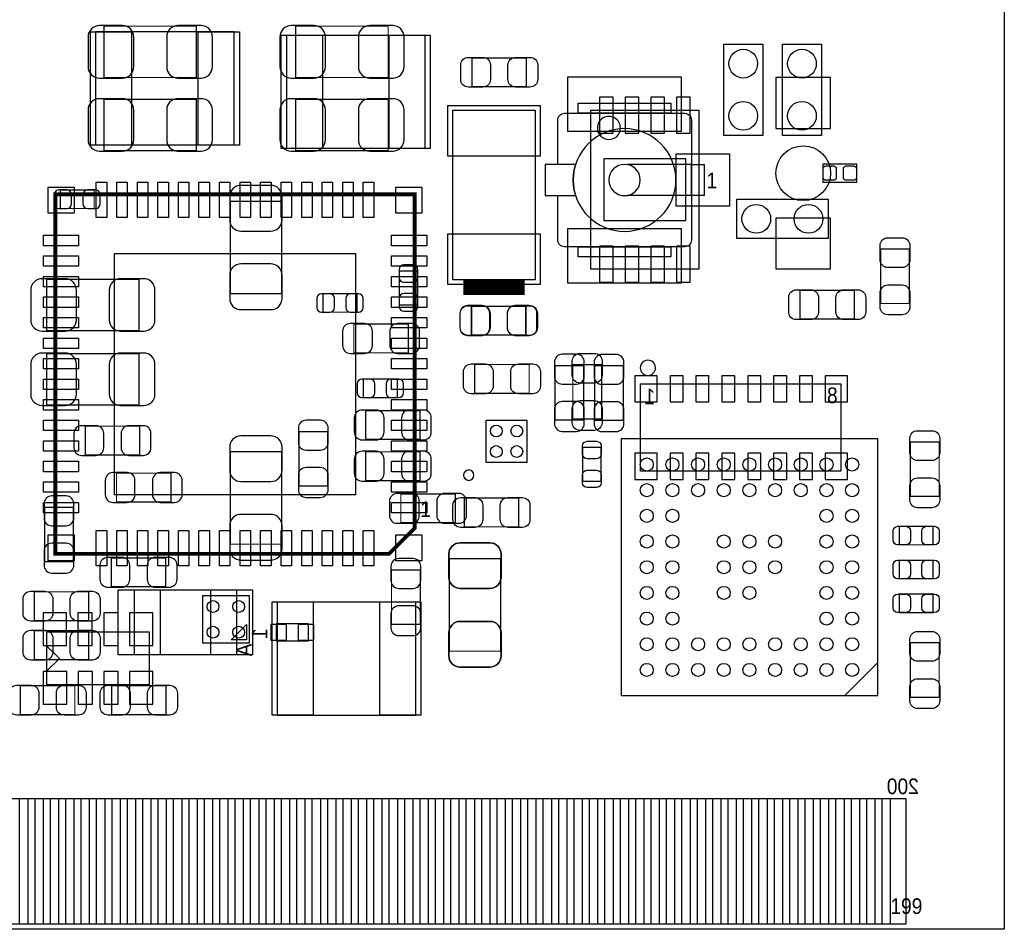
# Model space of a CAD drawing. Extents: x 7.2 to 74.8, y 33.9 to 67.
# Tile 7 of 8: x 55.6 to 74.8, y 34 to 51.7. Entities that reach past the tile are written whole.
import ezdxf

# ---------------------------------------------------------------- set-up
doc = ezdxf.new("R2010")
doc.units = 0
for name, color, linetype in [('ASSEMBLY_BOTTOM', 52, 'CONTINUOUS'), ('ASSEMBLY_TOP', 140, 'CONTINUOUS'), ('BOTTOM', 2, 'CONTINUOUS'), ('OUTLINE', 3, 'CONTINUOUS'), ('TOP', 5, 'CONTINUOUS')]:
    doc.layers.add(name, color=color, linetype=linetype)

msp = doc.modelspace()

# ---------------------------------------------------------------- linework, layer by layer
at = {"layer": 'ASSEMBLY_BOTTOM', "const_width": 0.024892}
for points in [[(59.065414, 50.579274), (59.065414, 51.579526), (57.26557, 51.579526), (57.26557, 50.579274), (59.065414, 50.579274)], [(62.799214, 50.579274), (62.799214, 51.579526), (60.99937, 51.579526), (60.99937, 50.579274), (62.799214, 50.579274)], [(59.065414, 49.156874), (59.065414, 50.157126), (57.26557, 50.157126), (57.26557, 49.156874), (59.065414, 49.156874)], [(62.799214, 49.156874), (62.799214, 50.157126), (60.99937, 50.157126), (60.99937, 49.156874), (62.799214, 49.156874)], [(56.413146, 48.389286), (56.413146, 48.029114), (57.073038, 48.029114), (57.073038, 48.389286), (56.413146, 48.389286)], [(60.723018, 48.169322), (59.722766, 48.169322), (59.722766, 46.369478), (60.723018, 46.369478), (60.723018, 48.169322)], [(63.014606, 46.152054), (63.374778, 46.152054), (63.374778, 46.811946), (63.014606, 46.811946), (63.014606, 46.152054)], [(56.14797, 46.651926), (56.14797, 45.651674), (57.947814, 45.651674), (57.947814, 46.651926), (56.14797, 46.651926)], [(62.1919, 46.010322), (62.1919, 46.370494), (61.532008, 46.370494), (61.532008, 46.010322), (62.1919, 46.010322)], [(64.417194, 46.126908), (64.417194, 45.567092), (65.47739, 45.567092), (65.47739, 46.126908), (64.417194, 46.126908)], [(63.19139, 45.21835), (63.19139, 45.778166), (62.131194, 45.778166), (62.131194, 45.21835), (63.19139, 45.21835)], [(56.14797, 45.204126), (56.14797, 44.203874), (57.947814, 44.203874), (57.947814, 45.204126), (56.14797, 45.204126)], [(66.608706, 44.969684), (66.04889, 44.969684), (66.04889, 43.909488), (66.608706, 43.909488), (66.608706, 44.969684)], [(67.380866, 44.966382), (66.82105, 44.966382), (66.82105, 43.906186), (67.380866, 43.906186), (67.380866, 44.966382)], [(62.977522, 44.347638), (62.977522, 44.70781), (62.31763, 44.70781), (62.31763, 44.347638), (62.977522, 44.347638)], [(63.41999, 43.53433), (63.41999, 44.094146), (62.359794, 44.094146), (62.359794, 43.53433), (63.41999, 43.53433)], [(56.898794, 43.790108), (56.898794, 43.230292), (57.95899, 43.230292), (57.95899, 43.790108), (56.898794, 43.790108)], [(61.060584, 42.624502), (61.6204, 42.624502), (61.6204, 43.684698), (61.060584, 43.684698), (61.060584, 42.624502)], [(59.722766, 41.492678), (60.723018, 41.492678), (60.723018, 43.292522), (59.722766, 43.292522), (59.722766, 41.492678)], [(63.41999, 42.730928), (63.41999, 43.290744), (62.359794, 43.290744), (62.359794, 42.730928), (63.41999, 42.730928)], [(58.56859, 42.315892), (58.56859, 42.875708), (57.508394, 42.875708), (57.508394, 42.315892), (58.56859, 42.315892)], [(64.10579, 41.909492), (64.10579, 42.469308), (63.045594, 42.469308), (63.045594, 41.909492), (64.10579, 41.909492)], [(56.6674, 42.211498), (56.107584, 42.211498), (56.107584, 41.151302), (56.6674, 41.151302), (56.6674, 42.211498)], [(58.46699, 40.664892), (58.46699, 41.224708), (57.406794, 41.224708), (57.406794, 40.664892), (58.46699, 40.664892)], [(63.989966, 39.409878), (64.990218, 39.409878), (64.990218, 41.209722), (63.989966, 41.209722), (63.989966, 39.409878)], [(63.4238, 40.992298), (62.863984, 40.992298), (62.863984, 39.932102), (63.4238, 39.932102), (63.4238, 40.992298)]]:
    msp.add_lwpolyline(points, dxfattribs=at)
at = {"layer": 'ASSEMBLY_BOTTOM'}
for points in [[(66.749422, 49.946052), (68.847462, 49.946052), (68.847462, 46.847252), (66.749422, 46.847252), (66.749422, 49.946052)], [(59.180476, 39.569644), (60.098432, 39.569644), (60.098432, 40.4876), (59.180476, 40.4876), (59.180476, 39.569644)], [(60.619132, 39.613586), (61.249052, 39.613586), (61.249052, 39.943786), (60.619132, 39.943786), (60.619132, 39.613586)], [(56.146192, 38.7604), (58.152792, 38.7604), (58.152792, 39.7764), (56.146192, 39.7764), (56.146192, 38.7604)], [(56.395112, 39.2684), (56.141112, 39.5224)], [(56.395112, 39.2684), (56.141112, 39.0144)]]:
    msp.add_lwpolyline(points, dxfattribs=at)
msp.add_lwpolyline([(67.322954, 49.596548, 1), (66.87393, 49.596756, 1)], format="xyb", close=True, dxfattribs=at)
msp.add_lwpolyline([(68.007484, 44.926504, 1.000127), (67.708526, 44.92625, 0.999873), (68.007484, 44.926504)], format="xyb", dxfattribs=at)
for points in [[(67.715892, 44.61383), (71.617332, 44.61383), (71.617332, 42.91203), (67.715892, 42.91203)], [(60.039504, 39.628572), (59.73953, 39.628572), (60.039504, 39.928546)]]:
    msp.add_lwpolyline(points, close=True, dxfattribs=at)
at = {"layer": 'ASSEMBLY_TOP'}
for points in [[(59.802268, 51.466496), (57.102248, 51.466496), (57.102248, 49.266602), (59.802268, 49.266602), (59.802268, 51.466496)], [(60.816998, 49.200562), (63.517018, 49.200562), (63.517018, 51.400456), (60.816998, 51.400456), (60.816998, 49.200562)], [(70.09638, 51.230276), (70.09638, 49.452276), (69.33438, 49.452276), (69.33438, 51.230276), (70.09638, 51.230276)], [(70.47738, 49.452276), (70.47738, 51.230276), (71.23938, 51.230276), (71.23938, 49.452276), (70.47738, 49.452276)], [(68.703952, 48.88357), (67.458082, 48.88357)], [(71.92645, 48.895), (71.26605, 48.895), (71.26605, 48.5394), (71.92645, 48.5394), (71.92645, 48.895)], [(66.104008, 47.410624), (66.104008, 48.283622)], [(68.703952, 48.283622), (67.458082, 48.283622)], [(69.58838, 48.207676), (71.36638, 48.207676), (71.36638, 47.445676), (69.58838, 47.445676), (69.58838, 48.207676)], [(72.336152, 43.544744), (67.335908, 43.544744), (67.335908, 38.5445), (72.336152, 38.5445), (72.336152, 43.544744)], [(59.850274, 40.596566), (57.850278, 40.596566), (57.850278, 39.346378), (59.850274, 39.346378), (59.850274, 40.596566)], [(60.63869, 38.165786), (63.33871, 38.165786), (63.33871, 40.36568), (60.63869, 40.36568), (60.63869, 38.165786)], [(72.33412, 39.18712), (71.69912, 38.55212)]]:
    msp.add_lwpolyline(points, dxfattribs=at)
for points, const_width in [([(64.431672, 50.401982), (64.431672, 50.961798), (65.491868, 50.961798), (65.491868, 50.401982), (64.431672, 50.401982)], 0.024892), ([(63.316866, 48.30572), (56.316626, 48.30572), (56.316626, 41.30548), (62.81674, 41.30548), (63.316866, 41.805606), (63.316866, 48.30572)], 0.0762), ([(72.390254, 47.239682), (72.95007, 47.239682), (72.95007, 46.179486), (72.390254, 46.179486), (72.390254, 47.239682)], 0.024892), ([(64.261492, 46.491652), (65.460372, 46.491652)], 0.29972), ([(71.880476, 46.43501), (71.880476, 45.875194), (70.82028, 45.875194), (70.82028, 46.43501), (71.880476, 46.43501)], 0.024892), ([(64.42456, 45.566584), (64.42456, 46.1264), (65.484756, 46.1264), (65.484756, 45.566584), (64.42456, 45.566584)], 0.024892), ([(64.485266, 44.431458), (64.485266, 44.991274), (65.545462, 44.991274), (65.545462, 44.431458), (64.485266, 44.431458)], 0.024892), ([(66.95567, 43.928284), (66.395854, 43.928284), (66.395854, 44.98848), (66.95567, 44.98848), (66.95567, 43.928284)], 0.024892), ([(66.585846, 43.375834), (66.946018, 43.375834), (66.946018, 42.715942), (66.585846, 42.715942), (66.585846, 43.375834)], 0.024892), ([(72.970898, 43.482514), (73.530714, 43.482514), (73.530714, 42.422318), (72.970898, 42.422318), (72.970898, 43.482514)], 0.024892), ([(65.341754, 42.39006), (65.341754, 41.830244), (64.281558, 41.830244), (64.281558, 42.39006), (65.341754, 42.39006)], 0.024892), ([(72.752458, 41.480232), (72.752458, 41.840404), (73.41235, 41.840404), (73.41235, 41.480232), (72.752458, 41.480232)], 0.024892), ([(64.990218, 39.409878), (63.989966, 39.409878), (63.989966, 41.209722), (64.990218, 41.209722), (64.990218, 39.409878)], 0.024892), ([(72.752458, 40.82034), (72.752458, 41.180512), (73.41235, 41.180512), (73.41235, 40.82034), (72.752458, 40.82034)], 0.024892), ([(55.908194, 40.005), (55.908194, 40.564816), (56.96839, 40.564816), (56.96839, 40.005), (55.908194, 40.005)], 0.024892), ([(72.752458, 40.160448), (72.752458, 40.52062), (73.41235, 40.52062), (73.41235, 40.160448), (72.752458, 40.160448)], 0.024892), ([(56.96839, 39.806118), (56.96839, 39.246302), (55.908194, 39.246302), (55.908194, 39.806118), (56.96839, 39.806118)], 0.024892), ([(72.970898, 39.572692), (73.530714, 39.572692), (73.530714, 38.512496), (72.970898, 38.512496), (72.970898, 39.572692)], 0.024892), ([(56.696864, 38.735508), (56.696864, 38.175692), (55.636668, 38.175692), (55.636668, 38.735508), (56.696864, 38.735508)], 0.024892), ([(57.413398, 38.175692), (57.413398, 38.735508), (58.473594, 38.735508), (58.473594, 38.175692), (57.413398, 38.175692)], 0.024892)]:
    msp.add_lwpolyline(points, dxfattribs=dict(at, const_width=const_width))
for points in [[(68.30568, 49.883568), (66.50228, 49.883568), (66.50228, 50.082196), (68.30568, 50.082196)], [(65.661032, 46.641512), (64.060832, 46.641512), (64.060832, 49.943512), (65.661032, 49.943512)], [(68.95338, 48.283622), (68.703952, 48.283622), (68.703952, 48.88357), (68.95338, 48.88357)], [(68.30568, 47.084996), (66.50228, 47.084996), (66.50228, 47.283624), (68.30568, 47.283624)], [(65.508632, 43.900598), (64.698626, 43.900598), (64.698626, 43.090592), (65.508632, 43.090592)]]:
    msp.add_lwpolyline(points, close=True, dxfattribs=at)
for points in [[(66.104008, 48.88357), (66.104008, 49.756568, -0.414214), (66.231008, 49.883568), (68.576952, 49.883568, -0.414214), (68.703952, 49.756568), (68.703952, 47.410624, -0.414214), (68.576952, 47.283624), (66.231008, 47.283624, -0.414214), (66.104008, 47.410624)], [(68.403978, 48.583596, 1), (66.403982, 48.583596, 1), (68.403978, 48.583596)], [(67.70878, 48.583596, 1), (67.09918, 48.583596, 1), (67.70878, 48.583596)], [(64.470026, 42.836592, 1), (64.266826, 42.836592, 1), (64.470026, 42.836592)]]:
    msp.add_lwpolyline(points, format="xyb", dxfattribs=at)
msp.add_lwpolyline([(66.45021, 48.88357), (65.85458, 48.88357), (65.85458, 48.283622), (66.45021, 48.283622, -0.076601), (66.403982, 48.583596, -0.076974)], format="xyb", close=True, dxfattribs=at)
at = {"layer": 'BOTTOM'}
for points in [[(57.1754, 50.569368), (57.625488, 50.569368, 0.414414), (57.845452, 50.789332), (57.845452, 51.369468, 0.414414), (57.625488, 51.589432), (57.1754, 51.589432, 0.414414), (56.955436, 51.369468), (56.955436, 50.789332, 0.414414)], [(59.155584, 51.589432), (58.705496, 51.589432, 0.414414), (58.485532, 51.369468), (58.485532, 50.789332, 0.414414), (58.705496, 50.569368), (59.155584, 50.569368, 0.414414), (59.375548, 50.789332), (59.375548, 51.369468, 0.414414)], [(60.9092, 50.569368), (61.359288, 50.569368, 0.414414), (61.579252, 50.789332), (61.579252, 51.369468, 0.414414), (61.359288, 51.589432), (60.9092, 51.589432, 0.414414), (60.689236, 51.369468), (60.689236, 50.789332, 0.414414)], [(62.889384, 51.589432), (62.439296, 51.589432, 0.414414), (62.219332, 51.369468), (62.219332, 50.789332, 0.414414), (62.439296, 50.569368), (62.889384, 50.569368, 0.414414), (63.109348, 50.789332), (63.109348, 51.369468, 0.414414)], [(57.1754, 49.146968), (57.625488, 49.146968, 0.414414), (57.845452, 49.366932), (57.845452, 49.947068, 0.414414), (57.625488, 50.167032), (57.1754, 50.167032, 0.414414), (56.955436, 49.947068), (56.955436, 49.366932, 0.414414)], [(59.155584, 50.167032), (58.705496, 50.167032, 0.414414), (58.485532, 49.947068), (58.485532, 49.366932, 0.414414), (58.705496, 49.146968), (59.155584, 49.146968, 0.414414), (59.375548, 49.366932), (59.375548, 49.947068, 0.414414)], [(60.9092, 49.146968), (61.359288, 49.146968, 0.414414), (61.579252, 49.366932), (61.579252, 49.947068, 0.414414), (61.359288, 50.167032), (60.9092, 50.167032, 0.414414), (60.689236, 49.947068), (60.689236, 49.366932, 0.414414)], [(62.889384, 50.167032), (62.439296, 50.167032, 0.414414), (62.219332, 49.947068), (62.219332, 49.366932, 0.414414), (62.439296, 49.146968), (62.889384, 49.146968, 0.414414), (63.109348, 49.366932), (63.109348, 49.947068, 0.414414)], [(56.383174, 48.029114), (56.543194, 48.029114, 0.413587), (56.63311, 48.119284), (56.63311, 48.299116, 0.413587), (56.543194, 48.389286), (56.383174, 48.389286, 0.413587), (56.293258, 48.299116), (56.293258, 48.119284, 0.413587)], [(57.10301, 48.389286), (56.94299, 48.389286, 0.413587), (56.853074, 48.299116), (56.853074, 48.119284, 0.413587), (56.94299, 48.029114), (57.10301, 48.029114, 0.413587), (57.192926, 48.119284), (57.192926, 48.299116, 0.413587)], [(59.71286, 48.259492), (59.71286, 47.809404, 0.414414), (59.932824, 47.58944), (60.51296, 47.58944, 0.414414), (60.732924, 47.809404), (60.732924, 48.259492, 0.414414), (60.51296, 48.479456), (59.932824, 48.479456, 0.414414)], [(60.732924, 46.279308), (60.732924, 46.729396, 0.414414), (60.51296, 46.94936), (59.932824, 46.94936, 0.414414), (59.71286, 46.729396), (59.71286, 46.279308, 0.414414), (59.932824, 46.059344), (60.51296, 46.059344, 0.414414)], [(63.014606, 46.841918), (63.014606, 46.681898, 0.413587), (63.104776, 46.591982), (63.284608, 46.591982, 0.413587), (63.374778, 46.681898), (63.374778, 46.841918, 0.413587), (63.284608, 46.931834), (63.104776, 46.931834, 0.413587)], [(56.0578, 45.641768), (56.507888, 45.641768, 0.414414), (56.727852, 45.861732), (56.727852, 46.441868, 0.414414), (56.507888, 46.661832), (56.0578, 46.661832, 0.414414), (55.837836, 46.441868), (55.837836, 45.861732, 0.414414)], [(58.037984, 46.661832), (57.587896, 46.661832, 0.414414), (57.367932, 46.441868), (57.367932, 45.861732, 0.414414), (57.587896, 45.641768), (58.037984, 45.641768, 0.414414), (58.257948, 45.861732), (58.257948, 46.441868, 0.414414)], [(61.502036, 46.010322), (61.662056, 46.010322, 0.413587), (61.751972, 46.100492), (61.751972, 46.280324, 0.413587), (61.662056, 46.370494), (61.502036, 46.370494, 0.413587), (61.41212, 46.280324), (61.41212, 46.100492, 0.413587)], [(62.221872, 46.370494), (62.061852, 46.370494, 0.413587), (61.971936, 46.280324), (61.971936, 46.100492, 0.413587), (62.061852, 46.010322), (62.221872, 46.010322, 0.413587), (62.311788, 46.100492), (62.311788, 46.280324, 0.413587)], [(63.374778, 46.122082), (63.374778, 46.282102, 0.413587), (63.284608, 46.372018), (63.104776, 46.372018, 0.413587), (63.014606, 46.282102), (63.014606, 46.122082, 0.413587), (63.104776, 46.032166), (63.284608, 46.032166, 0.413587)], [(64.347344, 45.556932), (64.627252, 45.556932, 0.414846), (64.777366, 45.707046), (64.777366, 45.986954, 0.414846), (64.627252, 46.137068), (64.347344, 46.137068, 0.414846), (64.19723, 45.986954), (64.19723, 45.707046, 0.414846)], [(65.54724, 46.137068), (65.267332, 46.137068, 0.414846), (65.117218, 45.986954), (65.117218, 45.707046, 0.414846), (65.267332, 45.556932), (65.54724, 45.556932, 0.414846), (65.697354, 45.707046), (65.697354, 45.986954, 0.414846)], [(62.061344, 45.20819), (62.341252, 45.20819, 0.414846), (62.491366, 45.358304), (62.491366, 45.638212, 0.414846), (62.341252, 45.788326), (62.061344, 45.788326, 0.414846), (61.91123, 45.638212), (61.91123, 45.358304, 0.414846)], [(63.26124, 45.788326), (62.981332, 45.788326, 0.414846), (62.831218, 45.638212), (62.831218, 45.358304, 0.414846), (62.981332, 45.20819), (63.26124, 45.20819, 0.414846), (63.411354, 45.358304), (63.411354, 45.638212, 0.414846)], [(56.0578, 44.193968), (56.507888, 44.193968, 0.414414), (56.727852, 44.413932), (56.727852, 44.994068, 0.414414), (56.507888, 45.214032), (56.0578, 45.214032, 0.414414), (55.837836, 44.994068), (55.837836, 44.413932, 0.414414)], [(58.037984, 45.214032), (57.587896, 45.214032, 0.414414), (57.367932, 44.994068), (57.367932, 44.413932, 0.414414), (57.587896, 44.193968), (58.037984, 44.193968, 0.414414), (58.257948, 44.413932), (58.257948, 44.994068, 0.414414)], [(66.03873, 45.039534), (66.03873, 44.759626, 0.414846), (66.188844, 44.609512), (66.468752, 44.609512, 0.414846), (66.618866, 44.759626), (66.618866, 45.039534, 0.414846), (66.468752, 45.189648), (66.188844, 45.189648, 0.414846)], [(66.81089, 45.036232), (66.81089, 44.756324, 0.414846), (66.961004, 44.60621), (67.240912, 44.60621, 0.414846), (67.391026, 44.756324), (67.391026, 45.036232, 0.414846), (67.240912, 45.186346), (66.961004, 45.186346, 0.414846)], [(62.287658, 44.347638), (62.447678, 44.347638, 0.413587), (62.537594, 44.437808), (62.537594, 44.61764, 0.413587), (62.447678, 44.70781), (62.287658, 44.70781, 0.413587), (62.197742, 44.61764), (62.197742, 44.437808, 0.413587)], [(63.007494, 44.70781), (62.847474, 44.70781, 0.413587), (62.757558, 44.61764), (62.757558, 44.437808, 0.413587), (62.847474, 44.347638), (63.007494, 44.347638, 0.413587), (63.09741, 44.437808), (63.09741, 44.61764, 0.413587)], [(66.618866, 43.839638), (66.618866, 44.119546, 0.414846), (66.468752, 44.26966), (66.188844, 44.26966, 0.414846), (66.03873, 44.119546), (66.03873, 43.839638, 0.414846), (66.188844, 43.689524), (66.468752, 43.689524, 0.414846)], [(67.391026, 43.836336), (67.391026, 44.116244, 0.414846), (67.240912, 44.266358), (66.961004, 44.266358, 0.414846), (66.81089, 44.116244), (66.81089, 43.836336, 0.414846), (66.961004, 43.686222), (67.240912, 43.686222, 0.414846)], [(62.289944, 43.52417), (62.569852, 43.52417, 0.414846), (62.719966, 43.674284), (62.719966, 43.954192, 0.414846), (62.569852, 44.104306), (62.289944, 44.104306, 0.414846), (62.13983, 43.954192), (62.13983, 43.674284, 0.414846)], [(63.48984, 44.104306), (63.209932, 44.104306, 0.414846), (63.059818, 43.954192), (63.059818, 43.674284, 0.414846), (63.209932, 43.52417), (63.48984, 43.52417, 0.414846), (63.639954, 43.674284), (63.639954, 43.954192, 0.414846)], [(56.828944, 43.220132), (57.108852, 43.220132, 0.414846), (57.258966, 43.370246), (57.258966, 43.650154, 0.414846), (57.108852, 43.800268), (56.828944, 43.800268, 0.414846), (56.67883, 43.650154), (56.67883, 43.370246, 0.414846)], [(58.02884, 43.800268), (57.748932, 43.800268, 0.414846), (57.598818, 43.650154), (57.598818, 43.370246, 0.414846), (57.748932, 43.220132), (58.02884, 43.220132, 0.414846), (58.178954, 43.370246), (58.178954, 43.650154, 0.414846)], [(61.050424, 43.754548), (61.050424, 43.47464, 0.414846), (61.200538, 43.324526), (61.480446, 43.324526, 0.414846), (61.63056, 43.47464), (61.63056, 43.754548, 0.414846), (61.480446, 43.904662), (61.200538, 43.904662, 0.414846)], [(59.71286, 43.382692), (59.71286, 42.932604, 0.414414), (59.932824, 42.71264), (60.51296, 42.71264, 0.414414), (60.732924, 42.932604), (60.732924, 43.382692, 0.414414), (60.51296, 43.602656), (59.932824, 43.602656, 0.414414)], [(62.289944, 42.720768), (62.569852, 42.720768, 0.414846), (62.719966, 42.870882), (62.719966, 43.15079, 0.414846), (62.569852, 43.300904), (62.289944, 43.300904, 0.414846), (62.13983, 43.15079), (62.13983, 42.870882, 0.414846)], [(63.48984, 43.300904), (63.209932, 43.300904, 0.414846), (63.059818, 43.15079), (63.059818, 42.870882, 0.414846), (63.209932, 42.720768), (63.48984, 42.720768, 0.414846), (63.639954, 42.870882), (63.639954, 43.15079, 0.414846)], [(61.63056, 42.554652), (61.63056, 42.83456, 0.414846), (61.480446, 42.984674), (61.200538, 42.984674, 0.414846), (61.050424, 42.83456), (61.050424, 42.554652, 0.414846), (61.200538, 42.404538), (61.480446, 42.404538, 0.414846)], [(57.438544, 42.305732), (57.718452, 42.305732, 0.414846), (57.868566, 42.455846), (57.868566, 42.735754, 0.414846), (57.718452, 42.885868), (57.438544, 42.885868, 0.414846), (57.28843, 42.735754), (57.28843, 42.455846, 0.414846)], [(58.63844, 42.885868), (58.358532, 42.885868, 0.414846), (58.208418, 42.735754), (58.208418, 42.455846, 0.414846), (58.358532, 42.305732), (58.63844, 42.305732, 0.414846), (58.788554, 42.455846), (58.788554, 42.735754, 0.414846)], [(56.097424, 42.281348), (56.097424, 42.00144, 0.414846), (56.247538, 41.851326), (56.527446, 41.851326, 0.414846), (56.67756, 42.00144), (56.67756, 42.281348, 0.414846), (56.527446, 42.431462), (56.247538, 42.431462, 0.414846)], [(62.975744, 41.899332), (63.255652, 41.899332, 0.414846), (63.405766, 42.049446), (63.405766, 42.329354, 0.414846), (63.255652, 42.479468), (62.975744, 42.479468, 0.414846), (62.82563, 42.329354), (62.82563, 42.049446, 0.414846)], [(64.17564, 42.479468), (63.895732, 42.479468, 0.414846), (63.745618, 42.329354), (63.745618, 42.049446, 0.414846), (63.895732, 41.899332), (64.17564, 41.899332, 0.414846), (64.325754, 42.049446), (64.325754, 42.329354, 0.414846)], [(60.732924, 41.402508), (60.732924, 41.852596, 0.414414), (60.51296, 42.07256), (59.932824, 42.07256, 0.414414), (59.71286, 41.852596), (59.71286, 41.402508, 0.414414), (59.932824, 41.182544), (60.51296, 41.182544, 0.414414)], [(56.67756, 41.081452), (56.67756, 41.36136, 0.414846), (56.527446, 41.511474), (56.247538, 41.511474, 0.414846), (56.097424, 41.36136), (56.097424, 41.081452, 0.414846), (56.247538, 40.931338), (56.527446, 40.931338, 0.414846)], [(63.98006, 41.299892), (63.98006, 40.849804, 0.414414), (64.200024, 40.62984), (64.78016, 40.62984, 0.414414), (65.000124, 40.849804), (65.000124, 41.299892, 0.414414), (64.78016, 41.519856), (64.200024, 41.519856, 0.414414)], [(57.336944, 40.654732), (57.616852, 40.654732, 0.414846), (57.766966, 40.804846), (57.766966, 41.084754, 0.414846), (57.616852, 41.234868), (57.336944, 41.234868, 0.414846), (57.18683, 41.084754), (57.18683, 40.804846, 0.414846)], [(58.53684, 41.234868), (58.256932, 41.234868, 0.414846), (58.106818, 41.084754), (58.106818, 40.804846, 0.414846), (58.256932, 40.654732), (58.53684, 40.654732, 0.414846), (58.686954, 40.804846), (58.686954, 41.084754, 0.414846)], [(62.853824, 41.062148), (62.853824, 40.78224, 0.414846), (63.003938, 40.632126), (63.283846, 40.632126, 0.414846), (63.43396, 40.78224), (63.43396, 41.062148, 0.414846), (63.283846, 41.212262), (63.003938, 41.212262, 0.414846)], [(63.43396, 39.862252), (63.43396, 40.14216, 0.414846), (63.283846, 40.292274), (63.003938, 40.292274, 0.414846), (62.853824, 40.14216), (62.853824, 39.862252, 0.414846), (63.003938, 39.712138), (63.283846, 39.712138, 0.414846)], [(65.000124, 39.319708), (65.000124, 39.769796, 0.414414), (64.78016, 39.98976), (64.200024, 39.98976, 0.414414), (63.98006, 39.769796), (63.98006, 39.319708, 0.414414), (64.200024, 39.099744), (64.78016, 39.099744, 0.414414)]]:
    msp.add_lwpolyline(points, format="xyb", close=True, dxfattribs=at)
for points in [[(70.35038, 50.578766), (70.35038, 49.588166), (71.41718, 49.588166), (71.41718, 50.578766)], [(67.183762, 50.197512), (66.914522, 50.197512), (66.914522, 49.496472), (67.183762, 49.496472)], [(67.684142, 50.197512), (67.414902, 50.197512), (67.414902, 49.496472), (67.684142, 49.496472)], [(68.181982, 50.197512), (67.912742, 50.197512), (67.912742, 49.496472), (68.181982, 49.496472)], [(68.682362, 50.197512), (68.413122, 50.197512), (68.413122, 49.496472), (68.682362, 49.496472)], [(68.598542, 47.797212), (68.598542, 48.996092), (66.998342, 48.996092), (66.998342, 47.797212)], [(70.35038, 47.843186), (70.35038, 46.852586), (71.41718, 46.852586), (71.41718, 47.843186)], [(67.183762, 47.296832), (66.914522, 47.296832), (66.914522, 46.595792), (67.183762, 46.595792)], [(67.684142, 47.296832), (67.414902, 47.296832), (67.414902, 46.595792), (67.684142, 46.595792)], [(68.181982, 47.296832), (67.912742, 47.296832), (67.912742, 46.595792), (68.181982, 46.595792)], [(68.682362, 47.296832), (68.413122, 47.296832), (68.413122, 46.595792), (68.682362, 46.595792)], [(68.038472, 44.26331), (68.038472, 44.77131), (67.606672, 44.77131), (67.606672, 44.26331)], [(68.289932, 44.77131), (68.289932, 44.26331), (68.543932, 44.26331), (68.543932, 44.77131)], [(68.792852, 44.77131), (68.792852, 44.26331), (69.046852, 44.26331), (69.046852, 44.77131)], [(69.298312, 44.77131), (69.298312, 44.26331), (69.552312, 44.26331), (69.552312, 44.77131)], [(69.801232, 44.77131), (69.801232, 44.26331), (70.055232, 44.26331), (70.055232, 44.77131)], [(70.306692, 44.77131), (70.306692, 44.26331), (70.560692, 44.26331), (70.560692, 44.77131)], [(70.809612, 44.77131), (70.809612, 44.26331), (71.063612, 44.26331), (71.063612, 44.77131)], [(71.744332, 44.26331), (71.744332, 44.77131), (71.312532, 44.77131), (71.312532, 44.26331)], [(67.606672, 43.26255), (67.606672, 42.75455), (68.038472, 42.75455), (68.038472, 43.26255)], [(68.289932, 43.26255), (68.289932, 42.75455), (68.543932, 42.75455), (68.543932, 43.26255)], [(68.792852, 43.26255), (68.792852, 42.75455), (69.046852, 42.75455), (69.046852, 43.26255)], [(69.298312, 43.26255), (69.298312, 42.75455), (69.552312, 42.75455), (69.552312, 43.26255)], [(69.801232, 43.26255), (69.801232, 42.75455), (70.055232, 42.75455), (70.055232, 43.26255)], [(70.306692, 43.26255), (70.306692, 42.75455), (70.560692, 42.75455), (70.560692, 43.26255)], [(70.809612, 43.26255), (70.809612, 42.75455), (71.063612, 42.75455), (71.063612, 43.26255)], [(71.312532, 43.26255), (71.312532, 42.75455), (71.744332, 42.75455), (71.744332, 43.26255)], [(56.077612, 40.1574), (56.077612, 39.5224), (56.534812, 39.5224), (56.534812, 40.1574)], [(56.758332, 40.1574), (56.758332, 39.5224), (57.037732, 39.5224), (57.037732, 40.1574)], [(57.258712, 40.1574), (57.258712, 39.5224), (57.538112, 39.5224), (57.538112, 40.1574)], [(57.759092, 40.1574), (57.759092, 39.5224), (58.216292, 39.5224), (58.216292, 40.1574)], [(60.514738, 39.931086), (60.514738, 39.626286), (60.819538, 39.626286), (60.819538, 39.931086)], [(61.048646, 39.931086), (61.048646, 39.626286), (61.353446, 39.626286), (61.353446, 39.931086)], [(56.082692, 39.0144), (56.082692, 38.3794), (56.539892, 38.3794), (56.539892, 39.0144)], [(56.760872, 39.0144), (56.760872, 38.3794), (57.040272, 38.3794), (57.040272, 39.0144)], [(57.261252, 39.0144), (57.261252, 38.3794), (57.540652, 38.3794), (57.540652, 39.0144)], [(57.759092, 39.0144), (57.759092, 38.3794), (58.216292, 38.3794), (58.216292, 39.0144)], [(55.621174, 34.093912), (55.621174, 36.543742), (56.078374, 36.543742), (56.078374, 34.093912)], [(56.221376, 34.093912), (56.221376, 36.543742), (56.678576, 36.543742), (56.678576, 34.093912)], [(56.821324, 34.093912), (56.821324, 36.543742), (57.278524, 36.543742), (57.278524, 34.093912)], [(57.421272, 34.093912), (57.421272, 36.543742), (57.878472, 36.543742), (57.878472, 34.093912)], [(58.02122, 34.093912), (58.02122, 36.543742), (58.47842, 36.543742), (58.47842, 34.093912)], [(58.621168, 34.093912), (58.621168, 36.543742), (59.078368, 36.543742), (59.078368, 34.093912)], [(59.22137, 34.093912), (59.22137, 36.543742), (59.67857, 36.543742), (59.67857, 34.093912)], [(59.821318, 34.093912), (59.821318, 36.543742), (60.278518, 36.543742), (60.278518, 34.093912)], [(60.421266, 34.093912), (60.421266, 36.543742), (60.878466, 36.543742), (60.878466, 34.093912)], [(61.021214, 34.093912), (61.021214, 36.543742), (61.478414, 36.543742), (61.478414, 34.093912)], [(61.621162, 34.093912), (61.621162, 36.543742), (62.078362, 36.543742), (62.078362, 34.093912)], [(62.221364, 34.093912), (62.221364, 36.543742), (62.678564, 36.543742), (62.678564, 34.093912)], [(62.821312, 34.093912), (62.821312, 36.543742), (63.278512, 36.543742), (63.278512, 34.093912)], [(63.42126, 34.093912), (63.42126, 36.543742), (63.87846, 36.543742), (63.87846, 34.093912)], [(64.021208, 34.093912), (64.021208, 36.543742), (64.478408, 36.543742), (64.478408, 34.093912)], [(64.62141, 34.093912), (64.62141, 36.543742), (65.07861, 36.543742), (65.07861, 34.093912)], [(65.221358, 34.093912), (65.221358, 36.543742), (65.678558, 36.543742), (65.678558, 34.093912)], [(65.821306, 34.093912), (65.821306, 36.543742), (66.278506, 36.543742), (66.278506, 34.093912)], [(66.421254, 34.093912), (66.421254, 36.543742), (66.878454, 36.543742), (66.878454, 34.093912)], [(67.021202, 34.093912), (67.021202, 36.543742), (67.478402, 36.543742), (67.478402, 34.093912)], [(67.621404, 34.093912), (67.621404, 36.543742), (68.078604, 36.543742), (68.078604, 34.093912)], [(68.221352, 34.093912), (68.221352, 36.543742), (68.678552, 36.543742), (68.678552, 34.093912)], [(68.8213, 34.093912), (68.8213, 36.543742), (69.2785, 36.543742), (69.2785, 34.093912)], [(69.421248, 34.093912), (69.421248, 36.543742), (69.878448, 36.543742), (69.878448, 34.093912)], [(70.021196, 34.093912), (70.021196, 36.543742), (70.478396, 36.543742), (70.478396, 34.093912)], [(70.621398, 34.093912), (70.621398, 36.543742), (71.078598, 36.543742), (71.078598, 34.093912)], [(71.221346, 34.093912), (71.221346, 36.543742), (71.678546, 36.543742), (71.678546, 34.093912)], [(71.821294, 34.093912), (71.821294, 36.543742), (72.278494, 36.543742), (72.278494, 34.093912)], [(72.421242, 34.093912), (72.421242, 36.543742), (72.878442, 36.543742), (72.878442, 34.093912)]]:
    msp.add_lwpolyline(points, close=True, dxfattribs=at)
for centre, radius in [((70.88378, 48.715676), 0.5334), ((59.389518, 40.278558), 0.115062), ((59.88939, 40.278558), 0.115062), ((59.389518, 39.778686), 0.115062), ((59.88939, 39.778686), 0.115062)]:
    msp.add_circle(centre, radius, dxfattribs=at)
at = {"layer": 'OUTLINE'}
for points in [[(72.800464, 53.993796, 0.414214), (74.799444, 51.994816), (74.799444, 33.993836), (23.948644, 33.993836), (23.948644, 37.493956, 0.414214), (23.450804, 37.994336, 0.414214), (22.950424, 37.493956), (22.950424, 33.993836), (7.199884, 33.993836), (7.199884, 51.994816, 0.414214), (9.198864, 53.993796, 0.414214), (7.199884, 55.992776), (7.199376, 66.987928), (74.799444, 66.987928), (74.799444, 55.992776, 0.414214)], [(74.799444, 55.992776, 0.414214), (72.800464, 53.993796, 0.414214), (74.799444, 51.994816), (74.799444, 33.993836), (23.948644, 33.993836), (23.948644, 37.493956, 0.414214), (23.450804, 37.994336, 0.414214), (22.950424, 37.493956), (22.950424, 33.993836), (7.199884, 33.993836), (7.199884, 51.994816, 0.414214), (9.198864, 53.993796, 0.414214), (7.199884, 55.992776), (7.199376, 66.987928), (74.799444, 66.987928)]]:
    msp.add_lwpolyline(points, format="xyb", close=True, dxfattribs=at)
for points in [[(74.799444, 51.994816), (74.799444, 33.993836)], [(74.799444, 33.993836), (23.948644, 33.993836)]]:
    msp.add_lwpolyline(points, dxfattribs=at)
at = {"layer": 'TOP'}
for points in [[(57.803288, 51.471322), (57.803288, 49.261522), (57.003188, 49.261522), (57.003188, 51.471322)], [(59.901328, 51.471322), (59.901328, 49.261522), (59.101228, 49.261522), (59.101228, 51.471322)], [(60.717938, 49.195736), (60.717938, 51.405536), (61.518038, 51.405536), (61.518038, 49.195736)], [(62.815978, 49.195736), (62.815978, 51.405536), (63.616078, 51.405536), (63.616078, 49.195736)], [(68.50888, 49.525174), (66.29908, 49.525174), (66.29908, 50.591974), (68.50888, 50.591974)], [(65.762632, 49.046892), (63.959232, 49.046892), (63.959232, 50.037492), (65.762632, 50.037492)], [(69.449696, 48.075596), (68.408296, 48.075596), (68.408296, 49.091596), (69.449696, 49.091596)], [(57.115202, 48.538384), (57.318402, 48.538384), (57.318402, 47.852584), (57.115202, 47.852584)], [(57.515252, 48.538384), (57.718452, 48.538384), (57.718452, 47.852584), (57.515252, 47.852584)], [(57.915048, 48.538384), (58.118248, 48.538384), (58.118248, 47.852584), (57.915048, 47.852584)], [(58.315098, 48.538384), (58.518298, 48.538384), (58.518298, 47.852584), (58.315098, 47.852584)], [(58.715148, 48.538384), (58.918348, 48.538384), (58.918348, 47.852584), (58.715148, 47.852584)], [(59.115198, 48.538384), (59.318398, 48.538384), (59.318398, 47.852584), (59.115198, 47.852584)], [(59.515248, 48.538384), (59.718448, 48.538384), (59.718448, 47.852584), (59.515248, 47.852584)], [(59.915044, 48.538384), (60.118244, 48.538384), (60.118244, 47.852584), (59.915044, 47.852584)], [(60.315094, 48.538384), (60.518294, 48.538384), (60.518294, 47.852584), (60.315094, 47.852584)], [(60.715144, 48.538384), (60.918344, 48.538384), (60.918344, 47.852584), (60.715144, 47.852584)], [(61.115194, 48.538384), (61.318394, 48.538384), (61.318394, 47.852584), (61.115194, 47.852584)], [(61.515244, 48.538384), (61.718444, 48.538384), (61.718444, 47.852584), (61.515244, 47.852584)], [(61.91504, 48.538384), (62.11824, 48.538384), (62.11824, 47.852584), (61.91504, 47.852584)], [(62.31509, 48.538384), (62.51829, 48.538384), (62.51829, 47.852584), (62.31509, 47.852584)], [(56.685688, 48.444658), (56.685688, 47.936658), (56.177688, 47.936658), (56.177688, 48.444658)], [(63.455804, 48.444658), (63.455804, 47.936658), (62.947804, 47.936658), (62.947804, 48.444658)], [(68.50888, 46.575218), (66.29908, 46.575218), (66.29908, 47.642018), (68.50888, 47.642018)], [(56.769762, 47.507144), (56.769762, 47.303944), (56.083962, 47.303944), (56.083962, 47.507144)], [(63.54953, 47.507144), (63.54953, 47.303944), (62.86373, 47.303944), (62.86373, 47.507144)], [(65.762632, 46.547532), (63.959232, 46.547532), (63.959232, 47.538132), (65.762632, 47.538132)], [(56.769762, 47.107094), (56.769762, 46.903894), (56.083962, 46.903894), (56.083962, 47.107094)], [(62.166246, 47.1551), (62.166246, 42.4561), (57.467246, 42.4561), (57.467246, 47.1551)], [(63.54953, 47.107094), (63.54953, 46.903894), (62.86373, 46.903894), (62.86373, 47.107094)], [(56.769762, 46.707298), (56.769762, 46.504098), (56.083962, 46.504098), (56.083962, 46.707298)], [(63.54953, 46.707298), (63.54953, 46.504098), (62.86373, 46.504098), (62.86373, 46.707298)], [(56.769762, 46.307248), (56.769762, 46.104048), (56.083962, 46.104048), (56.083962, 46.307248)], [(63.54953, 46.307248), (63.54953, 46.104048), (62.86373, 46.104048), (62.86373, 46.307248)], [(56.769762, 45.907198), (56.769762, 45.703998), (56.083962, 45.703998), (56.083962, 45.907198)], [(63.54953, 45.907198), (63.54953, 45.703998), (62.86373, 45.703998), (62.86373, 45.907198)], [(56.769762, 45.507148), (56.769762, 45.303948), (56.083962, 45.303948), (56.083962, 45.507148)], [(63.54953, 45.507148), (63.54953, 45.303948), (62.86373, 45.303948), (62.86373, 45.507148)], [(56.769762, 45.107098), (56.769762, 44.903898), (56.083962, 44.903898), (56.083962, 45.107098)], [(63.54953, 45.107098), (63.54953, 44.903898), (62.86373, 44.903898), (62.86373, 45.107098)], [(56.769762, 44.707302), (56.769762, 44.504102), (56.083962, 44.504102), (56.083962, 44.707302)], [(63.54953, 44.707302), (63.54953, 44.504102), (62.86373, 44.504102), (62.86373, 44.707302)], [(56.769762, 44.307252), (56.769762, 44.104052), (56.083962, 44.104052), (56.083962, 44.307252)], [(63.54953, 44.307252), (63.54953, 44.104052), (62.86373, 44.104052), (62.86373, 44.307252)], [(56.769762, 43.907202), (56.769762, 43.704002), (56.083962, 43.704002), (56.083962, 43.907202)], [(63.54953, 43.907202), (63.54953, 43.704002), (62.86373, 43.704002), (62.86373, 43.907202)], [(56.769762, 43.507152), (56.769762, 43.303952), (56.083962, 43.303952), (56.083962, 43.507152)], [(63.54953, 43.507152), (63.54953, 43.303952), (62.86373, 43.303952), (62.86373, 43.507152)], [(56.769762, 43.107102), (56.769762, 42.903902), (56.083962, 42.903902), (56.083962, 43.107102)], [(63.54953, 43.107102), (63.54953, 42.903902), (62.86373, 42.903902), (62.86373, 43.107102)], [(56.769762, 42.707306), (56.769762, 42.504106), (56.083962, 42.504106), (56.083962, 42.707306)], [(63.54953, 42.707306), (63.54953, 42.504106), (62.86373, 42.504106), (62.86373, 42.707306)], [(56.769762, 42.307256), (56.769762, 42.104056), (56.083962, 42.104056), (56.083962, 42.307256)], [(63.54953, 42.307256), (63.54953, 42.104056), (62.86373, 42.104056), (62.86373, 42.307256)], [(56.685688, 41.674542), (56.685688, 41.166542), (56.177688, 41.166542), (56.177688, 41.674542)], [(57.115202, 41.758616), (57.318402, 41.758616), (57.318402, 41.072816), (57.115202, 41.072816)], [(57.515252, 41.758616), (57.718452, 41.758616), (57.718452, 41.072816), (57.515252, 41.072816)], [(57.915048, 41.758616), (58.118248, 41.758616), (58.118248, 41.072816), (57.915048, 41.072816)], [(58.315098, 41.758616), (58.518298, 41.758616), (58.518298, 41.072816), (58.315098, 41.072816)], [(58.715148, 41.758616), (58.918348, 41.758616), (58.918348, 41.072816), (58.715148, 41.072816)], [(59.115198, 41.758616), (59.318398, 41.758616), (59.318398, 41.072816), (59.115198, 41.072816)], [(59.515248, 41.758616), (59.718448, 41.758616), (59.718448, 41.072816), (59.515248, 41.072816)], [(59.915044, 41.758616), (60.118244, 41.758616), (60.118244, 41.072816), (59.915044, 41.072816)], [(60.315094, 41.758616), (60.518294, 41.758616), (60.518294, 41.072816), (60.315094, 41.072816)], [(60.715144, 41.758616), (60.918344, 41.758616), (60.918344, 41.072816), (60.715144, 41.072816)], [(61.115194, 41.758616), (61.318394, 41.758616), (61.318394, 41.072816), (61.115194, 41.072816)], [(61.515244, 41.758616), (61.718444, 41.758616), (61.718444, 41.072816), (61.515244, 41.072816)], [(61.91504, 41.758616), (62.11824, 41.758616), (62.11824, 41.072816), (61.91504, 41.072816)], [(62.31509, 41.758616), (62.51829, 41.758616), (62.51829, 41.072816), (62.31509, 41.072816)], [(63.455804, 41.674542), (63.455804, 41.166542), (62.947804, 41.166542), (62.947804, 41.674542)], [(57.543827, 40.606472), (58.356881, 40.606472), (58.356881, 39.336472), (57.543827, 39.336472)], [(59.343671, 40.606472), (60.156725, 40.606472), (60.156725, 39.336472), (59.343671, 39.336472)], [(60.53963, 38.16096), (60.53963, 40.37076), (61.33973, 40.37076), (61.33973, 38.16096)], [(62.63767, 38.16096), (62.63767, 40.37076), (63.43777, 40.37076), (63.43777, 38.16096)], [(55.3212, 34.093912), (55.3212, 36.543742), (55.7784, 36.543742), (55.7784, 34.093912)], [(55.921402, 34.093912), (55.921402, 36.543742), (56.378602, 36.543742), (56.378602, 34.093912)], [(56.52135, 34.093912), (56.52135, 36.543742), (56.97855, 36.543742), (56.97855, 34.093912)], [(57.121298, 34.093912), (57.121298, 36.543742), (57.578498, 36.543742), (57.578498, 34.093912)], [(57.721246, 34.093912), (57.721246, 36.543742), (58.178446, 36.543742), (58.178446, 34.093912)], [(58.321194, 34.093912), (58.321194, 36.543742), (58.778394, 36.543742), (58.778394, 34.093912)], [(58.921396, 34.093912), (58.921396, 36.543742), (59.378596, 36.543742), (59.378596, 34.093912)], [(59.521344, 34.093912), (59.521344, 36.543742), (59.978544, 36.543742), (59.978544, 34.093912)], [(60.121292, 34.093912), (60.121292, 36.543742), (60.578492, 36.543742), (60.578492, 34.093912)], [(60.72124, 34.093912), (60.72124, 36.543742), (61.17844, 36.543742), (61.17844, 34.093912)], [(61.321188, 34.093912), (61.321188, 36.543742), (61.778388, 36.543742), (61.778388, 34.093912)], [(61.92139, 34.093912), (61.92139, 36.543742), (62.37859, 36.543742), (62.37859, 34.093912)], [(62.521338, 34.093912), (62.521338, 36.543742), (62.978538, 36.543742), (62.978538, 34.093912)], [(63.121286, 34.093912), (63.121286, 36.543742), (63.578486, 36.543742), (63.578486, 34.093912)], [(63.721234, 34.093912), (63.721234, 36.543742), (64.178434, 36.543742), (64.178434, 34.093912)], [(64.321182, 34.093912), (64.321182, 36.543742), (64.778382, 36.543742), (64.778382, 34.093912)], [(64.921384, 34.093912), (64.921384, 36.543742), (65.378584, 36.543742), (65.378584, 34.093912)], [(65.521332, 34.093912), (65.521332, 36.543742), (65.978532, 36.543742), (65.978532, 34.093912)], [(66.12128, 34.093912), (66.12128, 36.543742), (66.57848, 36.543742), (66.57848, 34.093912)], [(66.721228, 34.093912), (66.721228, 36.543742), (67.178428, 36.543742), (67.178428, 34.093912)], [(67.321176, 34.093912), (67.321176, 36.543742), (67.778376, 36.543742), (67.778376, 34.093912)], [(67.921378, 34.093912), (67.921378, 36.543742), (68.378578, 36.543742), (68.378578, 34.093912)], [(68.521326, 34.093912), (68.521326, 36.543742), (68.978526, 36.543742), (68.978526, 34.093912)], [(69.121274, 34.093912), (69.121274, 36.543742), (69.578474, 36.543742), (69.578474, 34.093912)], [(69.721222, 34.093912), (69.721222, 36.543742), (70.178422, 36.543742), (70.178422, 34.093912)], [(70.32117, 34.093912), (70.32117, 36.543742), (70.77837, 36.543742), (70.77837, 34.093912)], [(70.921372, 34.093912), (70.921372, 36.543742), (71.378572, 36.543742), (71.378572, 34.093912)], [(71.52132, 34.093912), (71.52132, 36.543742), (71.97852, 36.543742), (71.97852, 34.093912)], [(72.121268, 34.093912), (72.121268, 36.543742), (72.578468, 36.543742), (72.578468, 34.093912)]]:
    msp.add_lwpolyline(points, close=True, dxfattribs=at)
for points in [[(64.361822, 50.971958), (64.64173, 50.971958, -0.414846), (64.791844, 50.821844), (64.791844, 50.541936, -0.414846), (64.64173, 50.391822), (64.361822, 50.391822, -0.414846), (64.211708, 50.541936), (64.211708, 50.821844, -0.414846)], [(65.561718, 50.391822), (65.28181, 50.391822, -0.414846), (65.131696, 50.541936), (65.131696, 50.821844, -0.414846), (65.28181, 50.971958), (65.561718, 50.971958, -0.414846), (65.711832, 50.821844), (65.711832, 50.541936, -0.414846)], [(71.526146, 48.6283, -0.414214), (71.475346, 48.5775), (71.322946, 48.5775, -0.414214), (71.272146, 48.6283), (71.272146, 48.8061, -0.414214), (71.322946, 48.8569), (71.475346, 48.8569, -0.414214), (71.526146, 48.8061)], [(71.920354, 48.6283, -0.414214), (71.869554, 48.5775), (71.717154, 48.5775, -0.414214), (71.666354, 48.6283), (71.666354, 48.8061, -0.414214), (71.717154, 48.8569), (71.869554, 48.8569, -0.414214), (71.920354, 48.8061)], [(72.96023, 47.309532), (72.96023, 47.029624, -0.414846), (72.810116, 46.87951), (72.530208, 46.87951, -0.414846), (72.380094, 47.029624), (72.380094, 47.309532, -0.414846), (72.530208, 47.459646), (72.810116, 47.459646, -0.414846)], [(70.75043, 46.44517), (71.030338, 46.44517, -0.414846), (71.180452, 46.295056), (71.180452, 46.015148, -0.414846), (71.030338, 45.865034), (70.75043, 45.865034, -0.414846), (70.600316, 46.015148), (70.600316, 46.295056, -0.414846)], [(71.950326, 45.865034), (71.670418, 45.865034, -0.414846), (71.520304, 46.015148), (71.520304, 46.295056, -0.414846), (71.670418, 46.44517), (71.950326, 46.44517, -0.414846), (72.10044, 46.295056), (72.10044, 46.015148, -0.414846)], [(72.380094, 46.109636), (72.380094, 46.389544, -0.414846), (72.530208, 46.539658), (72.810116, 46.539658, -0.414846), (72.96023, 46.389544), (72.96023, 46.109636, -0.414846), (72.810116, 45.959522), (72.530208, 45.959522, -0.414846)], [(64.35471, 46.13656), (64.634618, 46.13656, -0.414846), (64.784732, 45.986446), (64.784732, 45.706538, -0.414846), (64.634618, 45.556424), (64.35471, 45.556424, -0.414846), (64.204596, 45.706538), (64.204596, 45.986446, -0.414846)], [(65.554606, 45.556424), (65.274698, 45.556424, -0.414846), (65.124584, 45.706538), (65.124584, 45.986446, -0.414846), (65.274698, 46.13656), (65.554606, 46.13656, -0.414846), (65.70472, 45.986446), (65.70472, 45.706538, -0.414846)], [(66.96583, 45.05833), (66.96583, 44.778422, -0.414846), (66.815716, 44.628308), (66.535808, 44.628308, -0.414846), (66.385694, 44.778422), (66.385694, 45.05833, -0.414846), (66.535808, 45.208444), (66.815716, 45.208444, -0.414846)], [(64.415416, 45.001434), (64.695324, 45.001434, -0.414846), (64.845438, 44.85132), (64.845438, 44.571412, -0.414846), (64.695324, 44.421298), (64.415416, 44.421298, -0.414846), (64.265302, 44.571412), (64.265302, 44.85132, -0.414846)], [(65.615312, 44.421298), (65.335404, 44.421298, -0.414846), (65.18529, 44.571412), (65.18529, 44.85132, -0.414846), (65.335404, 45.001434), (65.615312, 45.001434, -0.414846), (65.765426, 44.85132), (65.765426, 44.571412, -0.414846)], [(66.385694, 43.858434), (66.385694, 44.138342, -0.414846), (66.535808, 44.288456), (66.815716, 44.288456, -0.414846), (66.96583, 44.138342), (66.96583, 43.858434, -0.414846), (66.815716, 43.70832), (66.535808, 43.70832, -0.414846)], [(73.540874, 43.552364), (73.540874, 43.272456, -0.414846), (73.39076, 43.122342), (73.110852, 43.122342, -0.414846), (72.960738, 43.272456), (72.960738, 43.552364, -0.414846), (73.110852, 43.702478), (73.39076, 43.702478, -0.414846)], [(66.946018, 43.405806), (66.946018, 43.245786, -0.413587), (66.855848, 43.15587), (66.676016, 43.15587, -0.413587), (66.585846, 43.245786), (66.585846, 43.405806, -0.413587), (66.676016, 43.495722), (66.855848, 43.495722, -0.413587)], [(66.585846, 42.68597), (66.585846, 42.84599, -0.413587), (66.676016, 42.935906), (66.855848, 42.935906, -0.413587), (66.946018, 42.84599), (66.946018, 42.68597, -0.413587), (66.855848, 42.596054), (66.676016, 42.596054, -0.413587)], [(72.960738, 42.352468), (72.960738, 42.632376, -0.414846), (73.110852, 42.78249), (73.39076, 42.78249, -0.414846), (73.540874, 42.632376), (73.540874, 42.352468, -0.414846), (73.39076, 42.202354), (73.110852, 42.202354, -0.414846)], [(64.211708, 42.40022), (64.491616, 42.40022, -0.414846), (64.64173, 42.250106), (64.64173, 41.970198, -0.414846), (64.491616, 41.820084), (64.211708, 41.820084, -0.414846), (64.061594, 41.970198), (64.061594, 42.250106, -0.414846)], [(65.411604, 41.820084), (65.131696, 41.820084, -0.414846), (64.981582, 41.970198), (64.981582, 42.250106, -0.414846), (65.131696, 42.40022), (65.411604, 42.40022, -0.414846), (65.561718, 42.250106), (65.561718, 41.970198, -0.414846)], [(72.722486, 41.840404), (72.882506, 41.840404, -0.413587), (72.972422, 41.750234), (72.972422, 41.570402, -0.413587), (72.882506, 41.480232), (72.722486, 41.480232, -0.413587), (72.63257, 41.570402), (72.63257, 41.750234, -0.413587)], [(73.442322, 41.480232), (73.282302, 41.480232, -0.413587), (73.192386, 41.570402), (73.192386, 41.750234, -0.413587), (73.282302, 41.840404), (73.442322, 41.840404, -0.413587), (73.532238, 41.750234), (73.532238, 41.570402, -0.413587)], [(65.000124, 41.299892), (65.000124, 40.849804, -0.414414), (64.78016, 40.62984), (64.200024, 40.62984, -0.414414), (63.98006, 40.849804), (63.98006, 41.299892, -0.414414), (64.200024, 41.519856), (64.78016, 41.519856, -0.414414)], [(72.722486, 41.180512), (72.882506, 41.180512, -0.413587), (72.972422, 41.090342), (72.972422, 40.91051, -0.413587), (72.882506, 40.82034), (72.722486, 40.82034, -0.413587), (72.63257, 40.91051), (72.63257, 41.090342, -0.413587)], [(73.442322, 40.82034), (73.282302, 40.82034, -0.413587), (73.192386, 40.91051), (73.192386, 41.090342, -0.413587), (73.282302, 41.180512), (73.442322, 41.180512, -0.413587), (73.532238, 41.090342), (73.532238, 40.91051, -0.413587)], [(55.838344, 40.574976), (56.118252, 40.574976, -0.414846), (56.268366, 40.424862), (56.268366, 40.144954, -0.414846), (56.118252, 39.99484), (55.838344, 39.99484, -0.414846), (55.68823, 40.144954), (55.68823, 40.424862, -0.414846)], [(57.03824, 39.99484), (56.758332, 39.99484, -0.414846), (56.608218, 40.144954), (56.608218, 40.424862, -0.414846), (56.758332, 40.574976), (57.03824, 40.574976, -0.414846), (57.188354, 40.424862), (57.188354, 40.144954, -0.414846)], [(72.722486, 40.52062), (72.882506, 40.52062, -0.413587), (72.972422, 40.43045), (72.972422, 40.250618, -0.413587), (72.882506, 40.160448), (72.722486, 40.160448, -0.413587), (72.63257, 40.250618), (72.63257, 40.43045, -0.413587)], [(73.442322, 40.160448), (73.282302, 40.160448, -0.413587), (73.192386, 40.250618), (73.192386, 40.43045, -0.413587), (73.282302, 40.52062), (73.442322, 40.52062, -0.413587), (73.532238, 40.43045), (73.532238, 40.250618, -0.413587)], [(63.98006, 39.319708), (63.98006, 39.769796, -0.414414), (64.200024, 39.98976), (64.78016, 39.98976, -0.414414), (65.000124, 39.769796), (65.000124, 39.319708, -0.414414), (64.78016, 39.099744), (64.200024, 39.099744, -0.414414)], [(55.838344, 39.816278), (56.118252, 39.816278, -0.414846), (56.268366, 39.666164), (56.268366, 39.386256, -0.414846), (56.118252, 39.236142), (55.838344, 39.236142, -0.414846), (55.68823, 39.386256), (55.68823, 39.666164, -0.414846)], [(57.03824, 39.236142), (56.758332, 39.236142, -0.414846), (56.608218, 39.386256), (56.608218, 39.666164, -0.414846), (56.758332, 39.816278), (57.03824, 39.816278, -0.414846), (57.188354, 39.666164), (57.188354, 39.386256, -0.414846)], [(73.540874, 39.642542), (73.540874, 39.362634, -0.414846), (73.39076, 39.21252), (73.110852, 39.21252, -0.414846), (72.960738, 39.362634), (72.960738, 39.642542, -0.414846), (73.110852, 39.792656), (73.39076, 39.792656, -0.414846)], [(55.566818, 38.745668), (55.846726, 38.745668, -0.414846), (55.99684, 38.595554), (55.99684, 38.315646, -0.414846), (55.846726, 38.165532), (55.566818, 38.165532, -0.414846), (55.416704, 38.315646), (55.416704, 38.595554, -0.414846)], [(56.766714, 38.165532), (56.486806, 38.165532, -0.414846), (56.336692, 38.315646), (56.336692, 38.595554, -0.414846), (56.486806, 38.745668), (56.766714, 38.745668, -0.414846), (56.916828, 38.595554), (56.916828, 38.315646, -0.414846)], [(57.343548, 38.745668), (57.623456, 38.745668, -0.414846), (57.77357, 38.595554), (57.77357, 38.315646, -0.414846), (57.623456, 38.165532), (57.343548, 38.165532, -0.414846), (57.193434, 38.315646), (57.193434, 38.595554, -0.414846)], [(58.543444, 38.165532), (58.263536, 38.165532, -0.414846), (58.113422, 38.315646), (58.113422, 38.595554, -0.414846), (58.263536, 38.745668), (58.543444, 38.745668, -0.414846), (58.693558, 38.595554), (58.693558, 38.315646, -0.414846)], [(72.960738, 38.442646), (72.960738, 38.722554, -0.414846), (73.110852, 38.872668), (73.39076, 38.872668, -0.414846), (73.540874, 38.722554), (73.540874, 38.442646, -0.414846), (73.39076, 38.292532), (73.110852, 38.292532, -0.414846)]]:
    msp.add_lwpolyline(points, format="xyb", close=True, dxfattribs=at)
for centre, radius in [((69.71538, 50.849276), 0.2794), ((70.85838, 50.849276), 0.2794), ((69.71538, 49.833276), 0.2794), ((70.85838, 49.833276), 0.2794), ((69.96938, 47.826676), 0.2794), ((70.98538, 47.826676), 0.2794), ((64.905128, 43.69689), 0.115062), ((65.304924, 43.69689), 0.115062), ((64.905128, 43.297094), 0.115062), ((65.304924, 43.297094), 0.115062), ((67.836034, 43.044618), 0.127), ((68.335906, 43.044618), 0.127), ((68.836032, 43.044618), 0.127), ((69.335904, 43.044618), 0.127), ((69.83603, 43.044618), 0.127), ((70.336156, 43.044618), 0.127), ((70.836028, 43.044618), 0.127), ((71.336154, 43.044618), 0.127), ((71.836026, 43.044618), 0.127), ((67.836034, 42.544746), 0.127), ((68.335906, 42.544746), 0.127), ((68.836032, 42.544746), 0.127), ((69.335904, 42.544746), 0.127), ((69.83603, 42.544746), 0.127), ((70.336156, 42.544746), 0.127), ((70.836028, 42.544746), 0.127), ((71.336154, 42.544746), 0.127), ((71.836026, 42.544746), 0.127), ((67.836034, 42.04462), 0.127), ((68.335906, 42.04462), 0.127), ((71.336154, 42.04462), 0.127), ((71.836026, 42.04462), 0.127), ((67.836034, 41.544748), 0.127), ((68.335906, 41.544748), 0.127), ((69.335904, 41.544748), 0.127), ((69.83603, 41.544748), 0.127), ((70.336156, 41.544748), 0.127), ((71.336154, 41.544748), 0.127), ((71.836026, 41.544748), 0.127), ((67.836034, 41.044622), 0.127), ((68.335906, 41.044622), 0.127), ((69.335904, 41.044622), 0.127), ((69.83603, 41.044622), 0.127), ((70.336156, 41.044622), 0.127), ((71.336154, 41.044622), 0.127), ((71.836026, 41.044622), 0.127), ((67.836034, 40.544496), 0.127), ((68.335906, 40.544496), 0.127), ((69.335904, 40.544496), 0.127), ((69.83603, 40.544496), 0.127), ((71.336154, 40.544496), 0.127), ((71.836026, 40.544496), 0.127), ((67.836034, 40.044624), 0.127), ((68.335906, 40.044624), 0.127), ((71.336154, 40.044624), 0.127), ((71.836026, 40.044624), 0.127), ((67.836034, 39.544498), 0.127), ((68.335906, 39.544498), 0.127), ((68.836032, 39.544498), 0.127), ((69.335904, 39.544498), 0.127), ((69.83603, 39.544498), 0.127), ((70.336156, 39.544498), 0.127), ((70.836028, 39.544498), 0.127), ((71.336154, 39.544498), 0.127), ((71.836026, 39.544498), 0.127), ((67.836034, 39.044626), 0.127), ((68.335906, 39.044626), 0.127), ((68.836032, 39.044626), 0.127), ((69.335904, 39.044626), 0.127), ((69.83603, 39.044626), 0.127), ((70.336156, 39.044626), 0.127), ((70.836028, 39.044626), 0.127), ((71.336154, 39.044626), 0.127), ((71.836026, 39.044626), 0.127)]:
    msp.add_circle(centre, radius, dxfattribs=at)

# ---------------------------------------------------------------- texts
at = {"layer": 'ASSEMBLY_BOTTOM', "text_generation_flag": 2, "width": 0.916667}
for s, p in [('1', (67.997832, 44.21505)), ('8', (71.553832, 44.24045)), ('200', (73.13422, 36.6268))]:
    msp.add_text(s, height=0.3048, dxfattribs=at).set_placement(p)
for s, p in [('1', (60.44438, 39.857172)), ('A', (60.144152, 39.557198))]:
    msp.add_text(s, height=0.3048, rotation=90, dxfattribs=at).set_placement(p)
at = {"layer": 'ASSEMBLY_TOP', "width": 0.916667}
for s, p in [('1', (68.998592, 48.422052)), ('1', (63.424308, 42.020236)), ('199', (72.5805, 34.29254))]:
    msp.add_text(s, height=0.3048, dxfattribs=at).set_placement(p)

doc.saveas('drawing.dxf')
